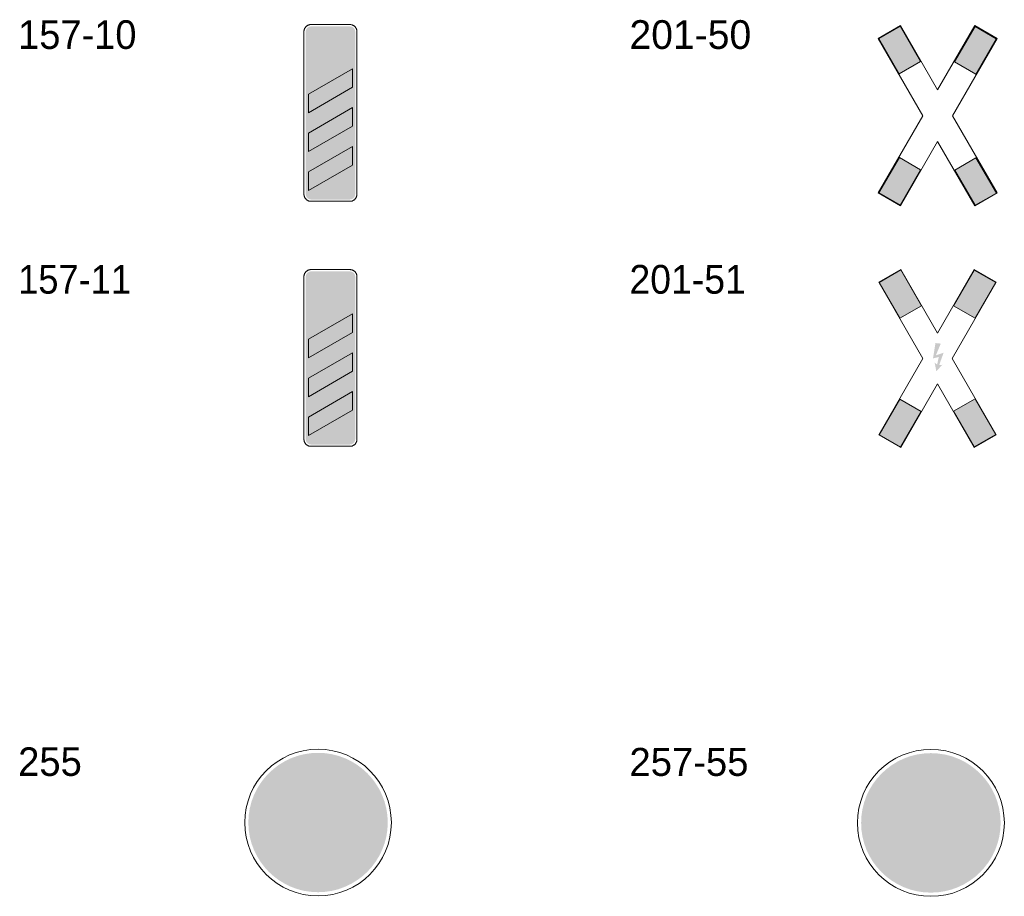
# Model space of a CAD drawing. Header units: millimetres. Extents: x 27 to 616, y -913 to 238.
# Tile 37 of 38: x 457 to 605, y -41 to 91. Entities that reach past the tile are written whole.
import ezdxf
from ezdxf.enums import TextEntityAlignment as Align

# ---------------------------------------------------------------- set-up
doc = ezdxf.new("R2010")
doc.units = ezdxf.units.MM
doc.header["$LTSCALE"] = 5
doc.linetypes.add('AUSGEZOGEN', pattern=[0])
doc.layers.add('Ebene_1', color=7, linetype='Continuous', true_color=0x000000)
doc.styles.add('Arial', font='arial.ttf')

msp = doc.modelspace()

# ---------------------------------------------------------------- hatches: boundary and pattern name
at = {"layer": 'Ebene_1', "linetype": 'AUSGEZOGEN', "lineweight": 18, "true_color": 0x000000}
for points in [[(500.53, 63.8), (500.22, 63.87), (499.97, 64.04), (499.79, 64.29), (499.73, 64.6), (499.73, 89.15), (499.79, 89.46), (499.97, 89.72), (500.22, 89.89), (500.53, 89.95), (506.4, 89.95), (506.71, 89.89), (506.97, 89.72), (507.14, 89.46), (507.2, 89.15), (507.2, 64.6), (507.14, 64.29), (506.97, 64.04), (506.71, 63.87), (506.4, 63.8)], [(500.53, 26.81), (500.22, 26.87), (499.97, 27.04), (499.79, 27.3), (499.73, 27.61), (499.73, 52.16), (499.79, 52.47), (499.97, 52.72), (500.22, 52.9), (500.53, 52.96), (506.4, 52.96), (506.71, 52.9), (506.97, 52.72), (507.14, 52.47), (507.2, 52.16), (507.2, 27.61), (507.14, 27.3), (506.97, 27.04), (506.71, 26.87), (506.4, 26.81)], [(501.5, 50.94), (501.5, 51.26), (501.81, 51.49), (502.11, 51.49), (502.11, 49.36), (501.81, 49.36), (501.81, 51.17)], [(502.65, 50.35), (502.65, 51.49), (503.79, 51.49), (503.79, 51.19), (502.93, 51.19), (502.93, 50.7), (503.13, 50.8), (503.34, 50.82), (503.54, 50.76), (503.71, 50.61), (503.8, 50.45), (503.83, 50.27), (503.83, 49.95), (503.78, 49.71), (503.65, 49.52), (503.45, 49.39), (503.22, 49.34), (502.99, 49.38), (502.81, 49.5), (502.67, 49.67), (502.61, 49.89), (502.92, 49.89), (502.96, 49.78), (503.05, 49.69), (503.15, 49.65), (503.27, 49.65), (503.45, 49.75), (503.52, 49.95), (503.52, 50.21), (503.5, 50.33), (503.43, 50.43), (503.34, 50.49), (503.22, 50.52), (503.06, 50.47), (502.94, 50.35)], [(502.4, 46.96), (502.4, 48.48), (502.7, 48.48), (502.7, 48.31), (502.86, 48.44), (503.05, 48.5), (503.25, 48.48), (503.43, 48.38), (503.52, 48.29), (503.69, 48.43), (503.9, 48.5), (504.12, 48.48), (504.32, 48.37), (504.48, 48.17), (504.53, 47.93), (504.53, 46.96), (504.23, 46.96), (504.23, 47.89), (504.2, 48.01), (504.14, 48.1), (504.04, 48.17), (503.92, 48.19), (503.8, 48.17), (503.71, 48.1), (503.64, 48.01), (503.62, 47.89), (503.62, 46.96), (503.31, 46.96), (503.31, 47.89), (503.29, 48.01), (503.22, 48.1), (503.13, 48.17), (503.01, 48.19), (502.89, 48.17), (502.79, 48.1), (502.73, 48.01), (502.7, 47.89), (502.7, 46.96)], [(502.45, -26.34), (502.13, -26.2), (501.8, -26.17), (501.47, -26.23), (501.17, -26.39), (500.84, -26.64), (500.43, -26.7), (500.43, -26.05), (501.19, -25.94), (501.19, -25.39), (500.42, -25.5), (500.48, -25.29), (500.59, -25.09), (500.73, -24.93), (500.89, -24.79), (501.08, -24.69), (501.29, -24.62), (501.73, -24.62), (501.95, -24.69), (502.14, -24.79), (502.31, -24.93), (502.44, -25.1), (502.55, -25.29), (502.61, -25.49), (502.61, -25.94), (502.55, -26.15)], [(503.56, -32.96), (502.72, -32.94), (501.99, -32.93), (501.36, -32.9), (500.83, -32.84), (500.41, -32.73), (500.08, -32.55), (499.85, -32.28), (499.71, -31.91), (499.66, -31.68), (499.52, -31.32), (499.33, -30.99), (499.09, -30.71), (498.8, -30.47), (498.48, -30.29), (498.12, -30.16), (497.75, -30.1), (497.36, -30.1), (497.13, -29.53), (497.09, -29.24), (497.16, -28.95), (497.37, -28.66), (497.74, -28.37), (498, -28.22), (498.32, -28.08), (498.69, -27.94), (499.13, -27.79), (499.08, -28.2), (501.29, -26.54), (501.62, -26.38), (501.98, -26.36), (502.31, -26.48), (502.59, -26.72), (503.75, -28.27), (502.52, -29.2), (501.24, -27.5), (499.29, -28.97), (499.49, -29.26), (499.74, -29.49), (500.04, -29.66), (500.37, -29.77), (500.41, -29.61), (500.52, -29.47), (500.66, -29.38), (500.83, -29.35), (502.63, -29.35), (503.87, -28.41), (504.32, -29.02), (504.48, -29.35), (506.31, -29.35), (506.4, -29.38), (506.47, -29.46), (506.52, -29.57), (506.54, -29.72), (506.52, -29.86), (506.47, -29.98), (506.4, -30.06), (506.31, -30.09), (505.61, -30.09), (505.17, -30.14), (504.76, -30.26), (504.4, -30.46), (504.08, -30.73), (503.81, -31.05), (503.61, -31.41), (503.49, -31.82), (503.44, -32.26), (503.47, -32.61)], [(590.45, -31.93), (590.43, -32.15), (590.37, -32.35), (590.27, -32.54), (590.13, -32.7), (589.97, -32.83), (589.79, -32.93), (589.59, -32.99), (589.37, -33.01), (589.15, -32.99), (588.95, -32.93), (588.77, -32.83), (588.61, -32.7), (588.47, -32.54), (588.37, -32.35), (588.31, -32.15), (588.29, -31.93), (588.31, -31.71), (588.37, -31.51), (588.47, -31.33), (588.61, -31.17), (588.77, -31.04), (588.95, -30.94), (589.15, -30.87), (589.37, -30.85), (589.59, -30.87), (589.79, -30.94), (589.97, -31.04), (590.13, -31.17), (590.27, -31.33), (590.37, -31.51), (590.43, -31.71)], [(600.04, -31.93), (600.02, -32.15), (599.95, -32.35), (599.85, -32.54), (599.72, -32.7), (599.56, -32.83), (599.38, -32.93), (599.17, -32.99), (598.96, -33.01), (598.74, -32.99), (598.54, -32.93), (598.35, -32.83), (598.19, -32.7), (598.06, -32.54), (597.96, -32.35), (597.9, -32.15), (597.88, -31.93), (597.9, -31.71), (597.96, -31.51), (598.06, -31.33), (598.19, -31.17), (598.35, -31.04), (598.54, -30.94), (598.74, -30.87), (598.96, -30.85), (599.17, -30.87), (599.38, -30.94), (599.56, -31.04), (599.72, -31.17), (599.85, -31.33), (599.95, -31.51), (600.02, -31.71)]]:
    msp.add_hatch(color=18, dxfattribs=at).paths.add_polyline_path(points, flags=0)
at = {"layer": 'Ebene_1', "linetype": 'AUSGEZOGEN', "lineweight": 18, "true_color": 0xfffffe}
for points in [[(500.53, 64.2), (500.38, 64.24), (500.25, 64.32), (500.16, 64.45), (500.13, 64.6), (500.13, 89.15), (500.16, 89.31), (500.25, 89.44), (500.38, 89.52), (500.53, 89.55), (506.4, 89.55), (506.56, 89.52), (506.68, 89.44), (506.77, 89.31), (506.8, 89.15), (506.8, 64.6), (506.77, 64.45), (506.68, 64.32), (506.56, 64.24), (506.4, 64.2)], [(500.53, 27.21), (500.38, 27.24), (500.25, 27.33), (500.16, 27.45), (500.13, 27.61), (500.13, 52.16), (500.16, 52.31), (500.25, 52.44), (500.38, 52.53), (500.53, 52.56), (506.4, 52.56), (506.56, 52.53), (506.68, 52.44), (506.77, 52.31), (506.8, 52.16), (506.8, 27.61), (506.77, 27.45), (506.68, 27.33), (506.56, 27.24), (506.4, 27.21)], [(509.34, -30.26), (509.3, -31.05), (509.18, -31.82), (508.99, -32.56), (508.73, -33.28), (508.41, -33.95), (508.02, -34.59), (507.57, -35.19), (507.07, -35.74), (506.52, -36.24), (505.92, -36.69), (505.28, -37.07), (504.61, -37.4), (503.89, -37.66), (503.15, -37.85), (502.38, -37.97), (501.59, -38.01), (500.8, -37.97), (500.03, -37.85), (499.28, -37.66), (498.57, -37.4), (497.89, -37.07), (497.26, -36.69), (496.66, -36.24), (496.11, -35.74), (495.61, -35.19), (495.16, -34.59), (494.77, -33.95), (494.45, -33.28), (494.19, -32.56), (494, -31.82), (493.88, -31.05), (493.84, -30.26), (493.88, -29.47), (494, -28.7), (494.19, -27.95), (494.45, -27.24), (494.77, -26.56), (495.16, -25.92), (495.61, -25.33), (496.11, -24.78), (496.66, -24.28), (497.26, -23.83), (497.89, -23.44), (498.57, -23.12), (499.28, -22.86), (500.03, -22.66), (500.8, -22.55), (501.59, -22.51), (502.38, -22.55), (503.15, -22.66), (503.89, -22.86), (504.61, -23.12), (505.28, -23.44), (505.92, -23.83), (506.52, -24.28), (507.07, -24.78), (507.57, -25.33), (508.02, -25.92), (508.41, -26.56), (508.73, -27.24), (508.99, -27.95), (509.18, -28.7), (509.3, -29.47)], [(601.86, -30.31), (601.82, -31.11), (601.7, -31.88), (601.51, -32.62), (601.25, -33.33), (600.92, -34.01), (600.53, -34.65), (600.08, -35.25), (599.58, -35.8), (599.03, -36.3), (598.43, -36.75), (597.8, -37.14), (597.12, -37.46), (596.4, -37.72), (595.66, -37.91), (594.89, -38.03), (594.1, -38.07), (593.3, -38.03), (592.53, -37.91), (591.79, -37.72), (591.08, -37.46), (590.4, -37.14), (589.76, -36.75), (589.16, -36.3), (588.61, -35.8), (588.11, -35.25), (587.66, -34.65), (587.27, -34.01), (586.95, -33.33), (586.69, -32.62), (586.49, -31.88), (586.38, -31.11), (586.34, -30.31), (586.38, -29.52), (586.49, -28.75), (586.69, -28), (586.95, -27.29), (587.27, -26.61), (587.66, -25.97), (588.11, -25.38), (588.61, -24.82), (589.16, -24.32), (589.76, -23.88), (590.4, -23.49), (591.08, -23.16), (591.79, -22.9), (592.53, -22.71), (593.3, -22.59), (594.1, -22.55), (594.89, -22.59), (595.66, -22.71), (596.4, -22.9), (597.12, -23.16), (597.8, -23.49), (598.43, -23.88), (599.03, -24.32), (599.58, -24.82), (600.08, -25.38), (600.53, -25.97), (600.92, -26.61), (601.25, -27.29), (601.51, -28), (601.7, -28.75), (601.82, -29.52)]]:
    msp.add_hatch(color=7, dxfattribs=at).paths.add_polyline_path(points, flags=0)
at = {"layer": 'Ebene_1', "linetype": 'AUSGEZOGEN', "lineweight": 18, "true_color": 0xce2729}
for points in [[(586.23, 88.12), (589.45, 89.98), (592.54, 84.62), (589.33, 82.76)], [(597.66, 84.59), (600.76, 89.95), (603.97, 88.09), (600.88, 82.73)], [(500.13, 76.9), (500.13, 79.7), (506.8, 83.55), (506.8, 80.75)], [(500.13, 71.03), (500.13, 73.83), (506.8, 77.68), (506.8, 74.88)], [(500.13, 65.16), (500.13, 67.96), (506.8, 71.81), (506.8, 69.01)], [(586.25, 64.82), (589.34, 70.17), (592.55, 68.31), (589.46, 62.96)], [(603.98, 64.78), (600.78, 62.93), (597.7, 68.26), (600.9, 70.11)], [(586.3, 51.3), (589.55, 53.18), (592.68, 47.76), (589.43, 45.88)], [(603.89, 51.28), (600.76, 45.87), (597.51, 47.74), (600.64, 53.16)], [(500.13, 39.9), (500.13, 42.7), (506.8, 46.55), (506.8, 43.75)], [(594.79, 42.13), (595.59, 42.05), (594.86, 40.29), (596.02, 40.67), (595.35, 38.8), (595.82, 38.85), (594.92, 37.86), (594.67, 39.17), (595.04, 38.88), (595.29, 40.03), (594.42, 39.81)], [(500.13, 34.03), (500.13, 36.83), (506.8, 40.68), (506.8, 37.88)], [(500.13, 28.16), (500.13, 30.96), (506.8, 34.81), (506.8, 32.01)], [(586.3, 28.29), (589.41, 33.68), (592.64, 31.82), (589.53, 26.43)], [(603.9, 28.31), (600.65, 26.44), (597.52, 31.86), (600.78, 33.73)], [(512.11, -30.26), (512.06, -31.33), (511.9, -32.38), (511.64, -33.39), (511.28, -34.35), (510.84, -35.27), (510.31, -36.14), (509.71, -36.95), (509.03, -37.7), (508.28, -38.38), (507.47, -38.98), (506.6, -39.51), (505.68, -39.95), (504.72, -40.31), (503.71, -40.57), (502.67, -40.72), (501.59, -40.78), (500.51, -40.72), (499.47, -40.57), (498.46, -40.31), (497.49, -39.95), (496.58, -39.51), (495.71, -38.98), (494.9, -38.38), (494.15, -37.7), (493.47, -36.95), (492.87, -36.14), (492.34, -35.27), (491.9, -34.35), (491.54, -33.39), (491.28, -32.38), (491.12, -31.33), (491.07, -30.26), (491.12, -29.18), (491.28, -28.14), (491.54, -27.13), (491.9, -26.16), (492.34, -25.24), (492.87, -24.38), (493.47, -23.57), (494.15, -22.82), (494.9, -22.14), (495.71, -21.53), (496.58, -21.01), (497.49, -20.56), (498.46, -20.21), (499.47, -19.95), (500.51, -19.79), (501.59, -19.74), (502.67, -19.79), (503.71, -19.95), (504.72, -20.21), (505.68, -20.56), (506.6, -21.01), (507.47, -21.53), (508.28, -22.14), (509.03, -22.82), (509.71, -23.57), (510.31, -24.38), (510.84, -25.24), (511.28, -26.16), (511.64, -27.13), (511.9, -28.14), (512.06, -29.18)], [(604.63, -30.31), (604.57, -31.39), (604.41, -32.43), (604.15, -33.44), (603.8, -34.41), (603.36, -35.33), (602.83, -36.2), (602.22, -37.01), (601.54, -37.76), (600.8, -38.44), (599.98, -39.04), (599.12, -39.57), (598.2, -40.02), (597.23, -40.37), (596.22, -40.63), (595.17, -40.79), (594.1, -40.84), (593.02, -40.79), (591.97, -40.63), (590.96, -40.37), (590, -40.02), (589.08, -39.57), (588.21, -39.04), (587.4, -38.44), (586.65, -37.76), (585.97, -37.01), (585.36, -36.2), (584.84, -35.33), (584.39, -34.41), (584.04, -33.44), (583.78, -32.43), (583.62, -31.39), (583.57, -30.31), (583.62, -29.24), (583.78, -28.19), (584.04, -27.18), (584.39, -26.21), (584.84, -25.29), (585.36, -24.42), (585.97, -23.61), (586.65, -22.87), (587.4, -22.19), (588.21, -21.58), (589.08, -21.05), (590, -20.61), (590.96, -20.25), (591.97, -19.99), (593.02, -19.84), (594.1, -19.78), (595.17, -19.84), (596.22, -19.99), (597.23, -20.25), (598.2, -20.61), (599.12, -21.05), (599.98, -21.58), (600.8, -22.19), (601.54, -22.87), (602.22, -23.61), (602.83, -24.42), (603.36, -25.29), (603.8, -26.21), (604.15, -27.18), (604.41, -28.19), (604.57, -29.24)]]:
    msp.add_hatch(color=242, dxfattribs=at).paths.add_polyline_path(points, flags=0)
at = {"layer": 'Ebene_1', "linetype": 'AUSGEZOGEN', "lineweight": 18, "true_color": 0x000000}
h = msp.add_hatch(color=18, dxfattribs=at)
h.paths.add_polyline_path([(504.21, 49.95), (504.21, 50.9), (504.26, 51.14), (504.39, 51.33), (504.58, 51.46), (504.82, 51.51), (505.06, 51.46), (505.25, 51.33), (505.38, 51.14), (505.43, 50.9), (505.43, 49.95), (505.38, 49.71), (505.25, 49.52), (505.06, 49.39), (504.82, 49.34), (504.58, 49.39), (504.39, 49.52), (504.26, 49.71)], flags=0)
h.paths.add_polyline_path([(504.51, 49.95), (504.54, 49.83), (504.6, 49.73), (504.7, 49.67), (504.82, 49.64), (504.94, 49.67), (505.03, 49.73), (505.1, 49.83), (505.12, 49.95), (505.12, 50.9), (505.1, 51.02), (505.03, 51.12), (504.94, 51.18), (504.82, 51.21), (504.7, 51.18), (504.6, 51.12), (504.54, 51.02), (504.51, 50.9)], flags=0)
h = msp.add_hatch(color=18, dxfattribs=at)
h.paths.add_polyline_path([(588.02, -31.93), (587.34, -31.93), (587.24, -31.91), (587.15, -31.85), (587.1, -31.77), (587.08, -31.66), (587.08, -30.41), (587.14, -30.23), (587.3, -30.14), (591.13, -29.5), (592.94, -27.69), (593.13, -27.61), (598.32, -27.61), (598.49, -27.67), (601.02, -29.69), (601.09, -29.79), (601.12, -29.9), (601.12, -31.66), (601.1, -31.77), (601.04, -31.85), (600.95, -31.91), (600.85, -31.93), (600.31, -31.93), (600.28, -31.66), (600.2, -31.41), (600.08, -31.18), (599.91, -30.98), (599.71, -30.81), (599.48, -30.69), (599.23, -30.61), (598.96, -30.58), (598.69, -30.61), (598.43, -30.69), (598.2, -30.81), (598, -30.98), (597.84, -31.18), (597.71, -31.41), (597.63, -31.66), (597.61, -31.93), (590.72, -31.93), (590.69, -31.66), (590.61, -31.41), (590.49, -31.18), (590.33, -30.98), (590.13, -30.81), (589.9, -30.69), (589.64, -30.61), (589.37, -30.58), (589.1, -30.61), (588.84, -30.69), (588.62, -30.81), (588.42, -30.98), (588.25, -31.18), (588.13, -31.41), (588.05, -31.66)], flags=0)
h.paths.add_polyline_path([(595.85, -29.77), (598.84, -29.77), (598.95, -29.75), (599.04, -29.69), (599.09, -29.61), (599.11, -29.5), (599.09, -29.4), (599.04, -29.31), (597.96, -28.23), (597.87, -28.17), (597.77, -28.15), (595.85, -28.15)], flags=0)
h.paths.add_polyline_path([(595.45, -29.77), (595.45, -28.15), (593.13, -28.15), (592.94, -28.23), (591.63, -29.54), (591.59, -29.64), (591.63, -29.73), (591.72, -29.77)], flags=0)
h = msp.add_hatch(color=18, dxfattribs=at)
h.paths.add_polyline_path([(499.55, -32.26), (499.51, -32.66), (499.4, -33.03), (499.21, -33.37), (498.97, -33.66), (498.68, -33.9), (498.34, -34.08), (497.97, -34.2), (497.57, -34.24), (497.17, -34.2), (496.8, -34.08), (496.46, -33.9), (496.17, -33.66), (495.93, -33.37), (495.75, -33.03), (495.63, -32.66), (495.59, -32.26), (495.63, -31.86), (495.75, -31.49), (495.93, -31.15), (496.17, -30.86), (496.46, -30.62), (496.8, -30.43), (497.17, -30.32), (497.57, -30.28), (497.97, -30.32), (498.34, -30.43), (498.68, -30.62), (498.97, -30.86), (499.21, -31.15), (499.4, -31.49), (499.51, -31.86)], flags=0)
h.paths.add_polyline_path([(498.85, -32.26), (498.83, -32), (498.75, -31.76), (498.63, -31.54), (498.48, -31.35), (498.29, -31.2), (498.07, -31.08), (497.83, -31), (497.57, -30.98), (497.31, -31), (497.07, -31.08), (496.85, -31.2), (496.67, -31.35), (496.51, -31.54), (496.39, -31.76), (496.32, -32), (496.29, -32.26), (496.32, -32.52), (496.39, -32.76), (496.51, -32.97), (496.67, -33.16), (496.85, -33.32), (497.07, -33.44), (497.31, -33.51), (497.57, -33.54), (497.83, -33.51), (498.07, -33.44), (498.29, -33.32), (498.48, -33.16), (498.63, -32.97), (498.75, -32.76), (498.83, -32.52)], flags=0)
h = msp.add_hatch(color=18, dxfattribs=at)
h.paths.add_polyline_path([(507.59, -32.26), (507.55, -32.66), (507.43, -33.03), (507.25, -33.37), (507.01, -33.66), (506.72, -33.9), (506.38, -34.08), (506.01, -34.2), (505.61, -34.24), (505.21, -34.2), (504.84, -34.08), (504.5, -33.9), (504.21, -33.66), (503.97, -33.37), (503.78, -33.03), (503.67, -32.66), (503.63, -32.26), (503.67, -31.86), (503.78, -31.49), (503.97, -31.15), (504.21, -30.86), (504.5, -30.62), (504.84, -30.43), (505.21, -30.32), (505.61, -30.28), (506.01, -30.32), (506.38, -30.43), (506.72, -30.62), (507.01, -30.86), (507.25, -31.15), (507.43, -31.49), (507.55, -31.86)], flags=0)
h.paths.add_polyline_path([(506.89, -32.26), (506.86, -32), (506.79, -31.76), (506.67, -31.54), (506.51, -31.35), (506.32, -31.2), (506.11, -31.08), (505.87, -31), (505.61, -30.98), (505.35, -31), (505.11, -31.08), (504.89, -31.2), (504.7, -31.35), (504.55, -31.54), (504.43, -31.76), (504.35, -32), (504.33, -32.26), (504.35, -32.52), (504.43, -32.76), (504.55, -32.97), (504.7, -33.16), (504.89, -33.32), (505.11, -33.44), (505.35, -33.51), (505.61, -33.54), (505.87, -33.51), (506.11, -33.44), (506.32, -33.32), (506.51, -33.16), (506.67, -32.97), (506.79, -32.76), (506.86, -32.52)], flags=0)

# ---------------------------------------------------------------- linework, layer by layer
at = {"layer": 'Ebene_1', "color": 18, "linetype": 'AUSGEZOGEN', "lineweight": 18, "true_color": 0x000000}
for p, q in [((500.53, 90.22), (506.4, 90.22)), ((499.46, 64.6), (499.46, 89.15)), ((507.47, 89.15), (507.47, 64.6)), ((506.4, 63.54), (500.53, 63.54)), ((499.46, 27.61), (499.46, 52.16)), ((500.53, 53.23), (506.4, 53.23)), ((507.47, 52.16), (507.47, 27.61)), ((506.4, 26.54), (500.53, 26.54))]:
    msp.add_line(p, q, dxfattribs=at)
for points in [[(499.46, 89.15), (499.47, 89.21), (499.47, 89.26), (499.48, 89.31), (499.49, 89.37), (499.5, 89.42), (499.51, 89.47), (499.53, 89.52), (499.55, 89.57), (499.57, 89.61), (499.59, 89.66), (499.62, 89.7), (499.65, 89.75), (499.68, 89.79), (499.71, 89.83), (499.74, 89.87), (499.78, 89.91), (499.81, 89.94), (499.85, 89.98), (499.89, 90.01), (499.93, 90.04), (499.98, 90.06), (500.02, 90.09), (500.07, 90.11), (500.12, 90.14), (500.16, 90.15), (500.21, 90.17), (500.26, 90.19), (500.32, 90.2), (500.37, 90.21), (500.42, 90.21), (500.48, 90.22), (500.53, 90.22)], [(506.4, 90.22), (506.46, 90.22), (506.51, 90.21), (506.56, 90.21), (506.62, 90.2), (506.67, 90.19), (506.72, 90.17), (506.77, 90.15), (506.82, 90.14), (506.86, 90.11), (506.91, 90.09), (506.95, 90.06), (507, 90.04), (507.04, 90.01), (507.08, 89.98), (507.12, 89.94), (507.16, 89.91), (507.19, 89.87), (507.22, 89.83), (507.26, 89.79), (507.29, 89.75), (507.31, 89.7), (507.34, 89.66), (507.36, 89.61), (507.38, 89.57), (507.4, 89.52), (507.42, 89.47), (507.43, 89.42), (507.45, 89.37), (507.46, 89.31), (507.46, 89.26), (507.47, 89.21), (507.47, 89.15)], [(500.53, 63.54), (500.48, 63.54), (500.42, 63.54), (500.37, 63.55), (500.32, 63.56), (500.26, 63.57), (500.21, 63.58), (500.16, 63.6), (500.12, 63.62), (500.07, 63.64), (500.02, 63.67), (499.98, 63.69), (499.93, 63.72), (499.89, 63.75), (499.85, 63.78), (499.81, 63.81), (499.78, 63.85), (499.74, 63.89), (499.71, 63.93), (499.68, 63.97), (499.65, 64.01), (499.62, 64.05), (499.59, 64.1), (499.57, 64.14), (499.55, 64.19), (499.53, 64.24), (499.51, 64.29), (499.5, 64.34), (499.49, 64.39), (499.48, 64.44), (499.47, 64.49), (499.47, 64.55), (499.46, 64.6)], [(507.47, 64.6), (507.47, 64.55), (507.46, 64.49), (507.46, 64.44), (507.45, 64.39), (507.43, 64.34), (507.42, 64.29), (507.4, 64.24), (507.38, 64.19), (507.36, 64.14), (507.34, 64.1), (507.31, 64.05), (507.29, 64.01), (507.26, 63.97), (507.22, 63.93), (507.19, 63.89), (507.16, 63.85), (507.12, 63.81), (507.08, 63.78), (507.04, 63.75), (507, 63.72), (506.95, 63.69), (506.91, 63.67), (506.86, 63.64), (506.82, 63.62), (506.77, 63.6), (506.72, 63.58), (506.67, 63.57), (506.62, 63.56), (506.56, 63.55), (506.51, 63.54), (506.46, 63.54), (506.4, 63.54)], [(499.46, 52.16), (499.47, 52.21), (499.47, 52.27), (499.48, 52.32), (499.49, 52.37), (499.5, 52.42), (499.51, 52.47), (499.53, 52.52), (499.55, 52.57), (499.57, 52.62), (499.59, 52.67), (499.62, 52.71), (499.65, 52.75), (499.68, 52.8), (499.71, 52.84), (499.74, 52.88), (499.78, 52.91), (499.81, 52.95), (499.85, 52.98), (499.89, 53.01), (499.93, 53.04), (499.98, 53.07), (500.02, 53.1), (500.07, 53.12), (500.12, 53.14), (500.16, 53.16), (500.21, 53.18), (500.26, 53.19), (500.32, 53.2), (500.37, 53.21), (500.42, 53.22), (500.48, 53.22), (500.53, 53.23)], [(506.4, 53.23), (506.46, 53.22), (506.51, 53.22), (506.56, 53.21), (506.62, 53.2), (506.67, 53.19), (506.72, 53.18), (506.77, 53.16), (506.82, 53.14), (506.86, 53.12), (506.91, 53.1), (506.95, 53.07), (507, 53.04), (507.04, 53.01), (507.08, 52.98), (507.12, 52.95), (507.16, 52.91), (507.19, 52.88), (507.22, 52.84), (507.26, 52.8), (507.29, 52.75), (507.31, 52.71), (507.34, 52.67), (507.36, 52.62), (507.38, 52.57), (507.4, 52.52), (507.42, 52.47), (507.43, 52.42), (507.45, 52.37), (507.46, 52.32), (507.46, 52.27), (507.47, 52.21), (507.47, 52.16)], [(500.53, 26.54), (500.48, 26.54), (500.42, 26.55), (500.37, 26.55), (500.32, 26.56), (500.26, 26.58), (500.21, 26.59), (500.16, 26.61), (500.12, 26.63), (500.07, 26.65), (500.02, 26.67), (499.98, 26.7), (499.93, 26.72), (499.89, 26.75), (499.85, 26.79), (499.81, 26.82), (499.78, 26.85), (499.74, 26.89), (499.71, 26.93), (499.68, 26.97), (499.65, 27.01), (499.62, 27.06), (499.59, 27.1), (499.57, 27.15), (499.55, 27.19), (499.53, 27.24), (499.51, 27.29), (499.5, 27.34), (499.49, 27.39), (499.48, 27.45), (499.47, 27.5), (499.47, 27.56), (499.46, 27.61)], [(507.47, 27.61), (507.47, 27.56), (507.46, 27.5), (507.46, 27.45), (507.45, 27.39), (507.43, 27.34), (507.42, 27.29), (507.4, 27.24), (507.38, 27.19), (507.36, 27.15), (507.34, 27.1), (507.31, 27.06), (507.29, 27.01), (507.26, 26.97), (507.22, 26.93), (507.19, 26.89), (507.16, 26.85), (507.12, 26.82), (507.08, 26.79), (507.04, 26.75), (507, 26.72), (506.95, 26.7), (506.91, 26.67), (506.86, 26.65), (506.82, 26.63), (506.77, 26.61), (506.72, 26.59), (506.67, 26.58), (506.62, 26.56), (506.56, 26.55), (506.51, 26.55), (506.46, 26.54), (506.4, 26.54)]]:
    msp.add_lwpolyline(points, dxfattribs=at)
for points in [[(586.12, 64.79), (592.86, 76.46), (586.12, 88.13), (589.49, 90.08), (595.11, 80.36), (600.72, 90.08), (604.1, 88.13), (597.36, 76.46), (604.1, 64.79), (600.72, 62.84), (595.11, 72.57), (589.49, 62.84)], [(586.25, 28.3), (592.89, 39.8), (586.25, 51.31), (589.57, 53.23), (595.11, 43.64), (600.64, 53.23), (603.97, 51.31), (597.32, 39.8), (603.97, 28.3), (600.64, 26.38), (595.11, 35.97), (589.57, 26.38)]]:
    msp.add_lwpolyline(points, close=True, dxfattribs=at)
at = {"layer": 'Ebene_1', "color": 242, "linetype": 'AUSGEZOGEN', "lineweight": 18, "true_color": 0xce2729}
for points in [[(586.23, 88.12), (589.45, 89.98), (592.54, 84.62), (589.33, 82.76)], [(597.66, 84.59), (600.76, 89.95), (603.97, 88.09), (600.88, 82.73)], [(500.13, 76.9), (500.13, 79.7), (506.8, 83.55), (506.8, 80.75)], [(500.13, 71.03), (500.13, 73.83), (506.8, 77.68), (506.8, 74.88)], [(500.13, 65.16), (500.13, 67.96), (506.8, 71.81), (506.8, 69.01)], [(586.25, 64.82), (589.34, 70.17), (592.55, 68.31), (589.46, 62.96)], [(603.98, 64.78), (600.78, 62.93), (597.7, 68.26), (600.9, 70.11)], [(586.3, 51.3), (589.55, 53.18), (592.68, 47.76), (589.43, 45.88)], [(603.89, 51.28), (600.76, 45.87), (597.51, 47.74), (600.64, 53.16)], [(500.13, 39.9), (500.13, 42.7), (506.8, 46.55), (506.8, 43.75)], [(500.13, 34.03), (500.13, 36.83), (506.8, 40.68), (506.8, 37.88)], [(500.13, 28.16), (500.13, 30.96), (506.8, 34.81), (506.8, 32.01)], [(586.3, 28.29), (589.41, 33.68), (592.64, 31.82), (589.53, 26.43)], [(603.9, 28.31), (600.65, 26.44), (597.52, 31.86), (600.78, 33.73)]]:
    msp.add_lwpolyline(points, close=True, dxfattribs=at)
at = {"layer": 'Ebene_1', "color": 18, "linetype": 'AUSGEZOGEN', "lineweight": 18, "true_color": 0x000000}
for centre, radius in [((501.59, -30.26), 11.07), ((594.1, -30.31), 11.09)]:
    msp.add_circle(centre, radius, dxfattribs=at)

# ---------------------------------------------------------------- texts
at = {"layer": 'Ebene_1', "color": 18, "linetype": 'AUSGEZOGEN', "lineweight": 18, "true_color": 0x000000, "style": 'Arial'}
for s, height, width, p, p2 in [('157-10', 4.328, 0.949597, (456.32, 86.54), (474.18, 86.54)), ('201-50', 4.339, 0.975144, (548.6, 86.54), (566.98, 86.54)), ('157-11', 4.328, 0.906099, (456.32, 49.59), (473.36, 49.59)), ('201-51', 4.339, 0.931646, (548.6, 49.59), (566.16, 49.59)), ('255', 4.308, 0.958333, (456.32, -23.22), (465.93, -23.22)), ('257-55', 4.227, 0.977675, (548.6, -23.22), (566.56, -23.22))]:
    msp.add_text(s, height=height, dxfattribs=dict(at, width=width)).set_placement(p, p2, align=Align.FIT)

doc.saveas('drawing.dxf')
